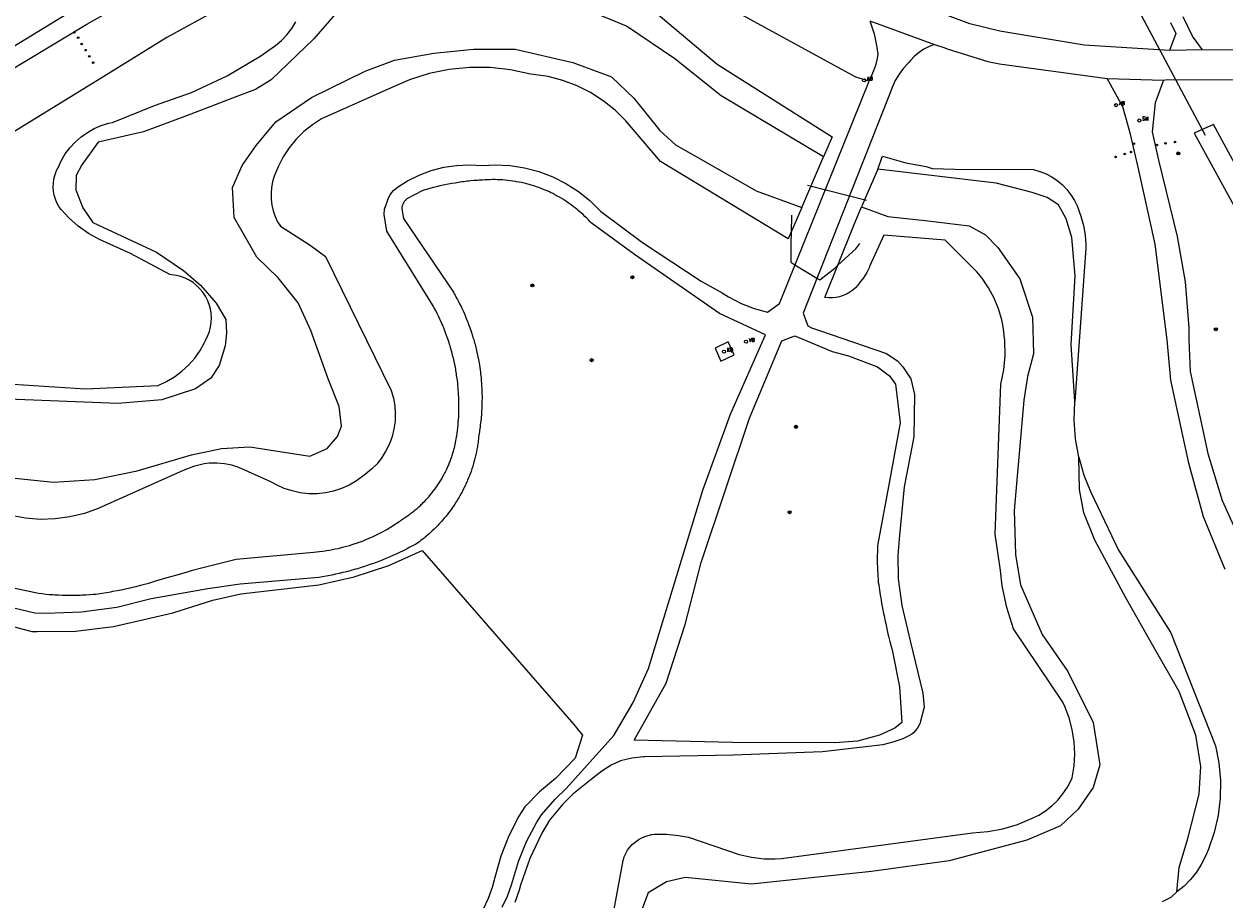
# Model space of a CAD drawing. Header units: metres. Extents: x 138165 to 154469, y 480134 to 494189.
# Tile 27 of 256: x 140979 to 141175, y 483587 to 483730. Entities that reach past the tile are written whole.
import ezdxf

# ---------------------------------------------------------------- set-up
doc = ezdxf.new("R2010")
doc.units = ezdxf.units.M
doc.header["$LTSCALE"] = 0.001
doc.header["$MEASUREMENT"] = 0
for name, color, linetype, lineweight in [('TOP-L-duiker', 7, 'Continuous', 0), ('TOP-L-terrein schutting raster hek leuning', 7, 'Continuous', 0), ('TOP-L-topo objecten punt', 7, 'Continuous', 0), ('TOP-L-topo objecten vlak', 7, 'Continuous', 0)]:
    doc.layers.add(name, color=color, linetype=linetype, lineweight=lineweight)
doc.styles.add('Style-STANDARD', font='STANDARD.shx')

# ---------------------------------------------------------------- blocks, each defined once
blk = doc.blocks.new('24')
at = {"layer": 'TOP-L-topo objecten punt', "color": 7, "linetype": 'Continuous', "lineweight": 0}
for radius in [0.025, 0.0182, 0.0115, 0.005]:
    blk.add_circle((0, 0), radius, dxfattribs=at)
blk = doc.blocks.new('31')
at = {"layer": 'TOP-L-topo objecten punt', "color": 7, "linetype": 'Continuous', "lineweight": 0}
blk.add_circle((0, 0), 0.025, dxfattribs=at)
at = {"layer": 'TOP-L-topo objecten punt', "color": 7, "linetype": 'Continuous', "lineweight": 0, "style": 'Style-STANDARD'}
blk.add_text('KO', height=0.06, dxfattribs=at).set_placement((0.0483, 0))
blk = doc.blocks.new('131')
at = {"layer": 'TOP-L-topo objecten punt', "color": 7, "linetype": 'Continuous', "lineweight": 0}
blk.add_circle((0, 0), 0.025, dxfattribs=at)
at = {"layer": 'TOP-L-topo objecten punt', "color": 7, "linetype": 'Continuous', "lineweight": 0, "style": 'Style-STANDARD'}
blk.add_text('SM', height=0.06, dxfattribs=at).set_placement((0.0483, 0))
blk = doc.blocks.new('10')
at = {"layer": 'TOP-L-topo objecten punt', "linetype": 'Continuous', "lineweight": 0}
blk.add_circle((0, 0), 0.0125, dxfattribs=at)
blk = doc.blocks.new('14')
at = {"layer": 'TOP-L-topo objecten punt', "color": 7, "linetype": 'Continuous', "lineweight": 0}
blk.add_circle((0, 0), 0.025, dxfattribs=at)
at = {"layer": 'TOP-L-topo objecten punt', "color": 7, "linetype": 'Continuous', "lineweight": 0, "style": 'Style-STANDARD'}
blk.add_text('VB', height=0.06, dxfattribs=at).set_placement((0.0483, 0))
blk = doc.blocks.new('11')
at = {"layer": 'TOP-L-topo objecten punt', "color": 7, "linetype": 'Continuous', "lineweight": 0}
blk.add_circle((0, 0), 0.025, dxfattribs=at)
at = {"layer": 'TOP-L-topo objecten punt', "color": 7, "linetype": 'Continuous', "lineweight": 0, "style": 'Style-STANDARD'}
blk.add_text('AB', height=0.06, dxfattribs=at).set_placement((0.0483, 0))

msp = doc.modelspace()

# ---------------------------------------------------------------- linework, layer by layer
at = {"layer": 'TOP-L-duiker', "flags": 128}
for points in [[(141171.85, 483711.48), (141160.56, 483732.68)], [(141107, 483703.39), (141116.62, 483700.93)]]:
    msp.add_lwpolyline(points, dxfattribs=at)
at = {"layer": 'TOP-L-terrein schutting raster hek leuning', "flags": 128}
msp.add_lwpolyline([(141104.4, 483698.49), (141104.32, 483695.7), (141104.28, 483694.03), (141104.26, 483690.82), (141104.95, 483690.4), (141108.54, 483688.25), (141108.99, 483687.98), (141111.43, 483689.89), (141111.94, 483690.35), (141114.89, 483693.01), (141115.51, 483693.89)], dxfattribs=at)
at = {"layer": 'TOP-L-topo objecten vlak', "flags": 128}
for points in [[(141166.01, 483725.31), (141152.08, 483726.18), (141138.33, 483728.5), (141133.48, 483729.68), (141113.34, 483737.22), (141103.9, 483741.62), (141068.06, 483758.57), (141063.15, 483760.5)], [(141117.03, 483720.31), (141114.88, 483720.97), (141080.63, 483739.73)], [(141019.65, 483736.85), (141002.59, 483727.44), (140991.13, 483720.37), (140969.78, 483707.31), (140964.63, 483704.51), (140958.55, 483701.95), (140952.24, 483700.04), (140947.36, 483700.22), (140940.47, 483701.09), (140933.71, 483702.68), (140923.67, 483705.28), (140899.4, 483711.33), (140897.65, 483709.49), (140896.76, 483706.15), (140894.36, 483704.71), (140893.02, 483703.92), (140890.57, 483702.45)], [(140877.97, 483731.12), (140879.4, 483729.09), (140880.74, 483727.52), (140882.2, 483726.06), (140883.46, 483725.11), (140884.94, 483724.06), (140886.29, 483723.28), (140888.05, 483722.51), (140889.46, 483721.94), (140891.16, 483721.3), (140894.42, 483720.3), (140899.95, 483718.87), (140903.77, 483717.98), (140935.89, 483711.52), (140944.95, 483710.07), (140948.39, 483710.01), (140950.26, 483710.07), (140953.83, 483710.73), (140957.01, 483711.68), (140960.57, 483713.13), (140965.39, 483715.6), (140971.42, 483718.77), (140989.52, 483729.6), (140999.83, 483735.5)], [(140989.73, 483733.35), (140970.3, 483721.52), (140962.96, 483717.72), (140957.31, 483715.28), (140953.6, 483714.07), (140949.9, 483713.3), (140945.8, 483713), (140941.75, 483713.45), (140931.4, 483715.45), (140897.55, 483722.55), (140894.28, 483723.24), (140891.11, 483724.27), (140888.92, 483725.21), (140886.08, 483727.21), (140883.45, 483729.49), (140881.9, 483731.1)], [(141032.6, 483734.32), (141026.51, 483727.22), (141019.58, 483720.53), (141017.02, 483719), (141013.98, 483717.86), (141005.8, 483714.71), (140998.79, 483712.06), (140991.36, 483710.42), (140988.71, 483706.7), (140987.79, 483704.98), (140987.71, 483702.62), (140988.86, 483699.69), (140990.5, 483697.33), (141000.87, 483692.46), (141005.3, 483689.46), (141008.03, 483687.12), (141010.59, 483684.17), (141012.16, 483681.52), (141012.3, 483679.3), (141012.09, 483677.23), (141011.09, 483674.01), (141009.73, 483671.93), (141007.23, 483670.22), (141001.73, 483668.43), (140994.58, 483667.79), (140965.63, 483668.93)], [(141109.62, 483707.99), (141092.92, 483717.92), (141085.37, 483723.96), (141077.52, 483729.31), (141068.92, 483732.82)], [(141081.99, 483731.75), (141092.25, 483723.09), (141111.03, 483711.27), (141109.62, 483707.99)], [(141171.4, 483725.43), (141169.73, 483727.67), (141168.21, 483730.84)], [(140970.7, 483671.38), (140989.32, 483670.18), (141001.18, 483670.77), (141002.54, 483671.4), (141003.83, 483672.17), (141005.03, 483673.07), (141006.13, 483674.09), (141007.12, 483675.22), (141007.99, 483676.44), (141008.72, 483677.75), (141008.93, 483678.2), (141009.26, 483678.87), (141009.52, 483679.57), (141009.7, 483680.29), (141009.81, 483681.03), (141009.84, 483681.77), (141009.8, 483682.52), (141009.67, 483683.25), (141009.47, 483683.97), (141009.19, 483684.67), (141008.85, 483685.33), (141008.43, 483685.95), (141007.96, 483686.52), (141007.42, 483687.04), (141006.84, 483687.51), (141006.21, 483687.91), (141005.54, 483688.24), (141004.84, 483688.49), (141004.12, 483688.68), (141003.38, 483688.79), (141003.08, 483688.81), (140996.65, 483692.26), (140991.59, 483694.54), (140989.8, 483695.54), (140988.12, 483696.72), (140986.58, 483698.07), (140985.33, 483699.4), (140984.96, 483699.94), (140984.65, 483700.52), (140984.4, 483701.12), (140984.22, 483701.75), (140984.1, 483702.39), (140984.05, 483703.05), (140984.07, 483703.7), (140984.16, 483704.35), (140984.31, 483704.98), (140984.54, 483705.6), (140984.82, 483706.19), (140984.84, 483706.23), (140985.37, 483707.38), (140986.02, 483708.47), (140986.78, 483709.49), (140987.64, 483710.42), (140988.59, 483711.25), (140989.62, 483711.98), (140990.73, 483712.6), (140991.89, 483713.1), (140993.1, 483713.48), (140993.72, 483713.62), (141000.55, 483716.38), (141006.6, 483718.47), (141012.4, 483721.18), (141017.88, 483724.48), (141019.21, 483725.4), (141020.28, 483726.13), (141021.26, 483726.96), (141022.15, 483727.9), (141022.94, 483728.92), (141023.62, 483730.02)], [(141117.16, 483730.14), (141117.84, 483728.04), (141118.29, 483725.89), (141118.44, 483724.7), (141118.3, 483723.79), (141118.06, 483722.9), (141117.73, 483722.04), (141117.03, 483720.31)], [(141117.16, 483730.14), (141127.71, 483726.33)], [(141166.19, 483729.9), (141167.02, 483728.11), (141166.01, 483725.31)], [(141318.72, 483728.34), (141316.95, 483728.38), (141316.07, 483728.41), (141314.31, 483728.47), (141312.55, 483728.54), (141311.68, 483728.58), (141309.92, 483728.66), (141308.92, 483728.71), (141274.89, 483727.62), (141235.98, 483726.24), (141196.11, 483725.28), (141171.4, 483725.43)], [(140975.12, 483655.93), (140984.09, 483655.02), (140990.85, 483655.41), (140997.74, 483656.84), (141006.58, 483659.47), (141011.47, 483660.5), (141016.1, 483660.76), (141025.89, 483659.21), (141028.72, 483660.5), (141030.39, 483662.43), (141031.04, 483664.11), (141030.65, 483667.33), (141028.85, 483671.84), (141026.02, 483679.7), (141023.96, 483684.21), (141020.74, 483688.27), (141017.26, 483691.68), (141013.53, 483698.12), (141013.27, 483703.01), (141014.82, 483706.62), (141017.13, 483709.84), (141020.35, 483713.71), (141026.15, 483717.7), (141034.9, 483721.95), (141039.66, 483723.76), (141046.1, 483724.91), (141052.54, 483725.56), (141059.36, 483725.56), (141068.76, 483723.37), (141075.07, 483721.05), (141078.67, 483717.57), (141082.92, 483712.29), (141085.5, 483709.97), (141089.63, 483707.63), (141098.61, 483702.49), (141106.06, 483699.74)], [(141127.71, 483726.33), (141126.83, 483725.98), (141125.98, 483725.54), (141125.19, 483725.01), (141124.46, 483724.4), (141123.8, 483723.72), (141123.51, 483723.38), (141122.67, 483722.47), (141121.93, 483721.49), (141121.3, 483720.42), (141120.78, 483719.31), (141120.72, 483719.14), (141106.29, 483682.56), (141107.04, 483680.49), (141107.64, 483680.16), (141108.28, 483679.9), (141108.94, 483679.7), (141119.87, 483675.97), (141121.7, 483674.69), (141122.53, 483673.79), (141123.83, 483671.84), (141124.42, 483669.27), (141124.34, 483662.37), (141122.76, 483654.23), (141122, 483646.38), (141121.7, 483643.12), (141121.79, 483639.24), (141122.38, 483634.91), (141123.74, 483629.12), (141125.78, 483620.62), (141126.04, 483618.32), (141125.44, 483616.05), (141125.29, 483615.64), (141125.11, 483615.25), (141124.88, 483614.88), (141124.62, 483614.54), (141124.32, 483614.23), (141123.99, 483613.95), (141123.63, 483613.7), (141122.52, 483613.19), (141120.92, 483612.62), (141119.27, 483612.22), (141109.42, 483611.04), (141094.89, 483610.5), (141080.42, 483610.27), (141080.25, 483610.26), (141078.36, 483610.02), (141076.5, 483609.59), (141075.01, 483608.86), (141073.47, 483607.9), (141072.03, 483606.78), (141068.73, 483604.15), (141067.13, 483602.55), (141064.94, 483599.94), (141063.71, 483597.81), (141061.73, 483593.67), (141060.2, 483589.34), (141059.98, 483588.5), (141059.3, 483586.52)], [(141127.71, 483726.33), (141129.37, 483725.74), (141129.78, 483725.59), (141136.38, 483723.54), (141138.3, 483723.17), (141155.86, 483720.79)], [(141171.4, 483725.43), (141166.01, 483725.31)], [(141165.03, 483720.51), (141165.61, 483720.58), (141205.86, 483720.55), (141246.17, 483721.46), (141289.61, 483723.07), (141303.74, 483723.87), (141317.87, 483723.18), (141321.7, 483722.74), (141325.12, 483721.54), (141328.4, 483719.98)], [(141106.06, 483699.74), (141103.86, 483694.63), (141083.03, 483707.25), (141077.39, 483713.87), (141075.64, 483715.6), (141073.71, 483717.14), (141071.64, 483718.47), (141069.44, 483719.58), (141067.13, 483720.45), (141064.75, 483721.07), (141062.31, 483721.44), (141061.86, 483721.48), (141058.6, 483722.2), (141055.28, 483722.56), (141051.93, 483722.58), (141048.61, 483722.26), (141045.34, 483721.58), (141042.15, 483720.57), (141039.24, 483719.3), (141027.79, 483714.2), (141026.3, 483713.23), (141024.91, 483712.12), (141023.65, 483710.86), (141022.52, 483709.48), (141021.55, 483707.99), (141020.74, 483706.4), (141020.09, 483704.86), (141019.81, 483703.94), (141019.63, 483703), (141019.55, 483702.04), (141019.57, 483701.09), (141019.69, 483700.14), (141019.91, 483699.2), (141020.22, 483698.3), (141020.63, 483697.43), (141021.07, 483696.69), (141025.92, 483693.61), (141028.43, 483691.77), (141039.15, 483669.92), (141039.5, 483668.7), (141039.72, 483667.45), (141039.81, 483666.18), (141039.76, 483664.91), (141039.58, 483663.65), (141039.28, 483662.42), (141038.84, 483661.22), (141038.28, 483660.08), (141037.61, 483659.01), (141036.83, 483658.01), (141035.94, 483657.09), (141034.97, 483656.28), (141033.49, 483655.21), (141032.3, 483654.52), (141031.05, 483653.97), (141029.75, 483653.55), (141028.41, 483653.26), (141027.05, 483653.12), (141025.68, 483653.12), (141024.32, 483653.27), (141022.98, 483653.56), (141021.68, 483653.98), (141020.43, 483654.54), (141019.52, 483655.05), (141014.32, 483657.38), (141013.14, 483657.74), (141011.94, 483657.98), (141010.71, 483658.1), (141009.48, 483658.08), (141008.67, 483658), (141006.93, 483657.55), (141005.25, 483656.92), (140991.4, 483650.71), (140989.12, 483649.9), (140986.76, 483649.33), (140984.36, 483649.01), (140981.93, 483648.94), (140979.52, 483649.12), (140977.13, 483649.56)], [(140965.06, 483640.46), (140981.63, 483636.9), (140982.22, 483636.83), (140982.82, 483636.77), (140983.41, 483636.72), (140984.01, 483636.68), (140984.31, 483636.66), (140984.9, 483636.63), (140985.5, 483636.61), (140986.1, 483636.59), (140986.7, 483636.58), (140987.29, 483636.59), (140987.89, 483636.59), (140988.49, 483636.61), (140988.79, 483636.62), (140989.38, 483636.65), (140989.98, 483636.69), (140990.58, 483636.73), (140990.98, 483636.77), (140991.33, 483636.82), (140992.03, 483636.92), (140992.72, 483637.03), (140993.42, 483637.14), (140993.77, 483637.21), (140994.46, 483637.34), (140995.15, 483637.47), (140995.84, 483637.62), (140996.53, 483637.77), (140996.88, 483637.85), (140997.22, 483637.93), (140997.56, 483638.01), (140998.25, 483638.19), (140998.93, 483638.37), (140999.61, 483638.55), (140999.95, 483638.65), (141000.95, 483638.95), (141002.6, 483639.44), (141003.43, 483639.68), (141004.26, 483639.92), (141005.92, 483640.4), (141006.75, 483640.64), (141008.41, 483641.1), (141013.85, 483642.47), (141026.5, 483643.61), (141026.97, 483643.65), (141027.45, 483643.7), (141027.92, 483643.76), (141028.39, 483643.82), (141028.62, 483643.86), (141029.09, 483643.93), (141029.56, 483644.02), (141030.03, 483644.11), (141030.49, 483644.21), (141030.72, 483644.26), (141031.18, 483644.38), (141031.64, 483644.5), (141032.1, 483644.62), (141032.33, 483644.69), (141032.79, 483644.83), (141033.24, 483644.98), (141033.46, 483645.05), (141033.91, 483645.21), (141034.13, 483645.29), (141034.58, 483645.46), (141035.02, 483645.64), (141035.46, 483645.82), (141035.67, 483645.92), (141036.11, 483646.11), (141036.54, 483646.32), (141036.96, 483646.52), (141037.39, 483646.74), (141037.6, 483646.85), (141037.81, 483646.97), (141038.22, 483647.2), (141038.43, 483647.31), (141038.84, 483647.56), (141039.04, 483647.68), (141039.45, 483647.93), (141039.84, 483648.19), (141040.04, 483648.32), (141040.43, 483648.59), (141040.63, 483648.72), (141040.82, 483648.86), (141041, 483648.97), (141041.16, 483649.08), (141041.49, 483649.3), (141041.82, 483649.52), (141042.13, 483649.75), (141042.29, 483649.87), (141042.61, 483650.11), (141042.91, 483650.35), (141043.06, 483650.48), (141043.36, 483650.73), (141043.51, 483650.86), (141043.66, 483650.99), (141043.95, 483651.26), (141044.09, 483651.4), (141044.23, 483651.53), (141044.37, 483651.67), (141044.65, 483651.95), (141044.78, 483652.1), (141044.92, 483652.24), (141045.05, 483652.39), (141045.31, 483652.68), (141045.56, 483652.98), (141045.81, 483653.29), (141046.05, 483653.6), (141046.29, 483653.91), (141046.4, 483654.07), (141046.63, 483654.4), (141046.74, 483654.56), (141046.85, 483654.72), (141046.96, 483654.89), (141047.17, 483655.22), (141047.37, 483655.56), (141047.57, 483655.9), (141047.66, 483656.07), (141047.85, 483656.42), (141047.94, 483656.59), (141048.02, 483656.77), (141048.2, 483657.13), (141048.28, 483657.3), (141048.44, 483657.66), (141048.52, 483657.84), (141048.66, 483658.21), (141048.74, 483658.39), (141048.87, 483658.76), (141049, 483659.13), (141049.07, 483659.32), (141049.18, 483659.7), (141049.3, 483660.07), (141049.35, 483660.26), (141049.45, 483660.64), (141049.5, 483660.83), (141049.58, 483661.22), (141049.62, 483661.41), (141049.7, 483661.8), (141049.74, 483661.99), (141049.8, 483662.38), (141049.83, 483662.57), (141049.88, 483662.96), (141049.93, 483663.36), (141049.99, 483663.87), (141050.04, 483664.39), (141050.08, 483664.9), (141050.1, 483665.16), (141050.14, 483665.68), (141050.15, 483665.94), (141050.17, 483666.46), (141050.17, 483666.72), (141050.18, 483667.23), (141050.18, 483667.75), (141050.18, 483668.01), (141050.16, 483668.53), (141050.15, 483668.79), (141050.13, 483669.31), (141050.11, 483669.57), (141050.08, 483670.08), (141050.06, 483670.34), (141050.01, 483670.86), (141049.98, 483671.12), (141049.92, 483671.63), (141049.89, 483671.89), (141049.81, 483672.4), (141049.77, 483672.66), (141049.69, 483673.17), (141049.65, 483673.42), (141049.55, 483673.93), (141049.45, 483674.44), (141049.33, 483674.95), (141049.27, 483675.2), (141049.21, 483675.45), (141049.15, 483675.71), (141049.02, 483676.21), (141048.88, 483676.71), (141048.73, 483677.2), (141048.66, 483677.45), (141048.58, 483677.7), (141048.42, 483678.19), (141048.33, 483678.44), (141048.16, 483678.92), (141048.07, 483679.17), (141047.89, 483679.65), (141047.7, 483680.14), (141047.6, 483680.38), (141047.39, 483680.85), (141047.18, 483681.33), (141047.07, 483681.56), (141046.85, 483682.03), (141046.62, 483682.5), (141046.39, 483682.96), (141046.15, 483683.42), (141046.02, 483683.64), (141045.88, 483683.9), (141038.41, 483695.88), (141037.99, 483698.63), (141038.06, 483699.48), (141038.76, 483701.43), (141038.97, 483701.81), (141039.22, 483702.17), (141039.5, 483702.5), (141039.82, 483702.8), (141040.16, 483703.06), (141041.79, 483704.09), (141043.68, 483705.03), (141045.66, 483705.77), (141047.7, 483706.3), (141049.79, 483706.61), (141051.9, 483706.71), (141054.01, 483706.58), (141056.11, 483706.69), (141058.52, 483706.58), (141060.89, 483706.21), (141063.22, 483705.6), (141065.47, 483704.76), (141067.62, 483703.67), (141069.65, 483702.38), (141071.53, 483700.87), (141073.24, 483699.18), (141080.09, 483694.07), (141089.64, 483687.73), (141093.07, 483685.84), (141094.13, 483685.18), (141096.16, 483684.12), (141098.29, 483683.29), (141100.5, 483682.68), (141102.41, 483684.11), (141117.03, 483720.31)], [(141175.09, 483640.77), (141171.57, 483649.36), (141169.18, 483658.08), (141166.2, 483671.63), (141165.6, 483678.2), (141163.69, 483693.78), (141161.01, 483705.84), (141159.64, 483711.69), (141158.41, 483716.14), (141155.86, 483720.79)], [(141155.86, 483720.79), (141165.03, 483720.51)], [(141165.03, 483720.51), (141163.65, 483716.78), (141163.18, 483712.07), (141164.22, 483707.48), (141167.23, 483695.05), (141168.58, 483687.64), (141169.14, 483680.12), (141169.16, 483678.24), (141169.4, 483673.01), (141172.26, 483659.68), (141174.6, 483651.99), (141178.52, 483643.38)], [(141170, 483711.85), (141213.56, 483632.52), (141216.14, 483634.06), (141173.19, 483713.3), (141170, 483711.85)], [(141106.06, 483699.74), (141109.62, 483707.99)], [(141118.45, 483705.98), (141119.23, 483708.13), (141123.02, 483707.04), (141126.34, 483706.45), (141127.32, 483706.08), (141131.02, 483706.01), (141143.85, 483705.93), (141144.88, 483705.63), (141145.88, 483705.23), (141146.83, 483704.73), (141147.72, 483704.13), (141148.54, 483703.44), (141149.29, 483702.66), (141149.95, 483701.82), (141150.52, 483700.91), (141150.99, 483699.94), (141151.36, 483698.93), (141151.53, 483698.32), (141151.98, 483696.81), (141152.26, 483695.27), (141152.39, 483693.7), (141152.39, 483693.05), (141150.6, 483668.13)], [(141118.45, 483705.98), (141115.82, 483699.86)], [(141150.6, 483668.13), (141149.99, 483677.44), (141150.62, 483688.59), (141150.08, 483694.84), (141149.17, 483697.93), (141147.9, 483700.19), (141146.09, 483701.37), (141143.64, 483702.19), (141137.75, 483703.73), (141118.45, 483705.98)], [(141059.87, 483593.2), (141061.2, 483596.47), (141062.86, 483599.59), (141063.63, 483600.81), (141065.84, 483603.34), (141067.73, 483605.14), (141075.41, 483613.73), (141078.58, 483619.12), (141081.09, 483624.61), (141089.95, 483653.7), (141094.45, 483666.1), (141100.15, 483679), (141092.63, 483682.49), (141078.82, 483692.09), (141071.73, 483697.27), (141071.59, 483697.42), (141071.3, 483697.72), (141071.01, 483698.02), (141070.71, 483698.31), (141070.41, 483698.59), (141070.1, 483698.87), (141069.95, 483699.01), (141069.63, 483699.28), (141069.47, 483699.41), (141069.15, 483699.67), (141068.82, 483699.92), (141068.49, 483700.17), (141068.15, 483700.41), (141067.98, 483700.53), (141067.63, 483700.76), (141067.46, 483700.88), (141067.11, 483701.1), (141066.93, 483701.2), (141066.57, 483701.41), (141066.21, 483701.62), (141066.03, 483701.72), (141065.66, 483701.91), (141065.48, 483702.01), (141065.1, 483702.19), (141064.92, 483702.28), (141064.54, 483702.45), (141064.35, 483702.53), (141063.96, 483702.69), (141063.58, 483702.84), (141063.19, 483702.99), (141062.8, 483703.13), (141062.4, 483703.26), (141062.01, 483703.38), (141061.81, 483703.44), (141061.61, 483703.5), (141061.21, 483703.61), (141061.01, 483703.66), (141060.6, 483703.75), (141060.4, 483703.8), (141059.99, 483703.88), (141059.59, 483703.96), (141059.38, 483703.99), (141058.97, 483704.06), (141058.56, 483704.12), (141058.15, 483704.17), (141057.73, 483704.21), (141057.32, 483704.24), (141056.91, 483704.27), (141056.49, 483704.28), (141056.08, 483704.29), (141055.66, 483704.29), (141055.25, 483704.28), (141054.83, 483704.27), (141054.42, 483704.25), (141054.04, 483704.22), (141053.48, 483704.19), (141053.2, 483704.17), (141052.63, 483704.13), (141052.07, 483704.07), (141051.79, 483704.05), (141051.51, 483704.02), (141050.95, 483703.95), (141050.67, 483703.91), (141050.12, 483703.83), (141049.56, 483703.74), (141049.01, 483703.65), (141048.73, 483703.6), (141048.18, 483703.49), (141047.62, 483703.38), (141047.35, 483703.32), (141047.08, 483703.26), (141046.53, 483703.12), (141045.98, 483702.99), (141045.44, 483702.84), (141044.9, 483702.69), (141044.63, 483702.61), (141044.17, 483702.47), (141041.7, 483701.16), (141041.6, 483701.07), (141041.55, 483701.02), (141041.5, 483700.97), (141041.41, 483700.88), (141041.32, 483700.77), (141041.24, 483700.66), (141041.17, 483700.54), (141041.13, 483700.48), (141041.1, 483700.42), (141041.04, 483700.3), (141041.02, 483700.24), (141040.97, 483700.11), (141040.95, 483700.05), (141040.93, 483699.98), (141040.91, 483699.91), (141040.88, 483699.78), (141040.86, 483699.65), (141040.85, 483699.52), (141041.13, 483697.98), (141049.28, 483685.94), (141049.42, 483685.69), (141049.55, 483685.46), (141049.81, 483685), (141049.93, 483684.77), (141050.05, 483684.54), (141050.29, 483684.07), (141050.52, 483683.6), (141050.64, 483683.36), (141050.86, 483682.89), (141051.07, 483682.41), (141051.17, 483682.17), (141051.38, 483681.69), (141051.57, 483681.2), (141051.67, 483680.96), (141051.76, 483680.71), (141051.94, 483680.22), (141052.11, 483679.72), (141052.28, 483679.23), (141052.36, 483678.98), (141052.51, 483678.48), (141052.59, 483678.22), (141052.73, 483677.72), (141052.8, 483677.47), (141052.86, 483677.21), (141052.99, 483676.71), (141053.11, 483676.19), (141053.22, 483675.68), (141053.27, 483675.42), (141053.37, 483674.91), (141053.42, 483674.65), (141053.51, 483674.14), (141053.59, 483673.62), (141053.62, 483673.36), (141053.69, 483672.84), (141053.72, 483672.58), (141053.78, 483672.06), (141053.8, 483671.8), (141053.83, 483671.54), (141053.86, 483671.01), (141053.88, 483670.75), (141053.91, 483670.23), (141053.93, 483669.71), (141053.94, 483669.44), (141053.95, 483668.92), (141053.95, 483668.66), (141053.94, 483668.13), (141053.94, 483667.87), (141053.92, 483667.35), (141053.91, 483667.09), (141053.88, 483666.56), (141053.85, 483666.04), (141053.8, 483665.52), (141053.78, 483665.26), (141053.72, 483664.73), (141053.66, 483664.21), (141053.62, 483663.95), (141053.55, 483663.44), (141053.51, 483663.18), (141053.46, 483662.92), (141053.42, 483662.66), (141053.39, 483662.35), (141053.37, 483662.13), (141053.31, 483661.69), (141053.29, 483661.47), (141053.22, 483661.04), (141053.18, 483660.82), (141053.11, 483660.39), (141053.02, 483659.95), (141052.93, 483659.52), (141052.83, 483659.09), (141052.73, 483658.66), (141052.61, 483658.24), (141052.49, 483657.81), (141052.42, 483657.6), (141052.29, 483657.18), (141052.22, 483656.97), (141052.15, 483656.76), (141052, 483656.35), (141051.84, 483655.93), (141051.76, 483655.73), (141051.59, 483655.32), (141051.5, 483655.12), (141051.33, 483654.71), (141051.23, 483654.51), (141051.04, 483654.11), (141050.95, 483653.92), (141050.74, 483653.52), (141050.64, 483653.33), (141050.54, 483653.13), (141050.32, 483652.75), (141050.21, 483652.56), (141050.1, 483652.37), (141049.87, 483651.99), (141049.75, 483651.8), (141049.51, 483651.43), (141049.39, 483651.25), (141049.14, 483650.88), (141048.89, 483650.52), (141048.76, 483650.34), (141048.49, 483649.99), (141048.36, 483649.82), (141048.08, 483649.47), (141047.8, 483649.13), (141047.51, 483648.79), (141047.37, 483648.63), (141047.22, 483648.47), (141046.92, 483648.14), (141046.77, 483647.98), (141046.62, 483647.82), (141046.46, 483647.66), (141046.15, 483647.35), (141045.83, 483647.05), (141045.67, 483646.9), (141045.51, 483646.75), (141045.34, 483646.6), (141045.01, 483646.31), (141044.67, 483646.03), (141044.5, 483645.89), (141044.33, 483645.75), (141043.98, 483645.47), (141043.8, 483645.34), (141043.63, 483645.21), (141043.45, 483645.08), (141042.97, 483644.81), (141042.7, 483644.67), (141042.16, 483644.38), (141041.61, 483644.09), (141041.07, 483643.82), (141040.51, 483643.55), (141039.95, 483643.29), (141039.39, 483643.03), (141038.83, 483642.78), (141038.26, 483642.54), (141037.69, 483642.31), (141037.41, 483642.2), (141036.83, 483641.98), (141036.55, 483641.87), (141036.26, 483641.76), (141035.68, 483641.56), (141035.39, 483641.46), (141034.8, 483641.26), (141034.22, 483641.08), (141033.63, 483640.9), (141033.33, 483640.81), (141032.74, 483640.64), (141032.44, 483640.56), (141031.85, 483640.4), (141031.25, 483640.26), (141030.65, 483640.11), (141030.05, 483639.98), (141029.75, 483639.92), (141029.45, 483639.86), (141028.85, 483639.74), (141028.54, 483639.68), (141027.94, 483639.58), (141027.33, 483639.48), (141014.52, 483638.38), (141009.27, 483637.6), (141000, 483635.99), (140994.39, 483634.6), (140988.67, 483633.8), (140982.89, 483633.6), (140981.03, 483633.67), (140964.55, 483637.57)], [(141074.41, 483579.55), (141076.94, 483593.37), (141077.13, 483593.95), (141077.38, 483594.5), (141077.68, 483595.02), (141078.04, 483595.51), (141078.44, 483595.96), (141078.89, 483596.36), (141079.38, 483596.71), (141079.91, 483597.01), (141080.46, 483597.26), (141081.04, 483597.44), (141081.63, 483597.57), (141082.07, 483597.62), (141084.03, 483597.64), (141085.98, 483597.45), (141087.59, 483597.14), (141095.85, 483594.33), (141097.88, 483593.87), (141099.95, 483593.63), (141100.43, 483593.6), (141101.75, 483593.6), (141102.76, 483593.7), (141133.88, 483597.88), (141136.37, 483598.07), (141138.82, 483598.52), (141141.22, 483599.22), (141143.53, 483600.17), (141144.71, 483600.75), (141145.82, 483601.46), (141146.85, 483602.27), (141147.79, 483603.19), (141148.63, 483604.21), (141149.36, 483605.3), (141149.97, 483606.46), (141150.12, 483606.81), (141150.44, 483608.76), (141150.55, 483610.74), (141150.45, 483612.71), (141150.15, 483614.67), (141149.65, 483616.58), (141148.95, 483618.43), (141148.6, 483619.17), (141140.58, 483631.1), (141139.47, 483634.56), (141138.73, 483638.12), (141138.44, 483640.59), (141137.59, 483646.55), (141138.53, 483670.97), (141138.99, 483673.29), (141139.2, 483675.64), (141139.16, 483678), (141138.88, 483680.34), (141138.66, 483681.44), (141138.13, 483683.25), (141137.42, 483685), (141136.52, 483686.66), (141135.46, 483688.22), (141134.58, 483689.29), (141129.42, 483694.42), (141119.45, 483695.23), (141117.13, 483690.16), (141117.08, 483690.05), (141116.65, 483689.14), (141116.12, 483688.28), (141115.5, 483687.48), (141115.23, 483687.12), (141114.83, 483686.68), (141114.38, 483686.28), (141113.89, 483685.93), (141113.36, 483685.63), (141112.81, 483685.39), (141112.24, 483685.2), (141111.65, 483685.08), (141111.05, 483685.02), (141110.45, 483685.02), (141109.85, 483685.09), (141114.47, 483696.71), (141115.82, 483699.86)], [(141115.82, 483699.86), (141120.12, 483698.28), (141126.17, 483697.63), (141133.34, 483696.79), (141136.04, 483695.3), (141138, 483693.25), (141141.63, 483688.13), (141143.68, 483681.89), (141143.86, 483675.92), (141142.84, 483672.2), (141142.28, 483668.38), (141140.68, 483650.39), (141140.89, 483643.23), (141141.72, 483638.29), (141145.26, 483630.19), (141149.45, 483624.14), (141153.55, 483615.85), (141154.67, 483608.96), (141153.55, 483605.23), (141151.13, 483601.69), (141148.24, 483598.99), (141142.75, 483596.66), (141130.08, 483593.31), (141117.42, 483591.54), (141097.86, 483589.49), (141087.06, 483590.6), (141083.99, 483589.86), (141081.01, 483588.09), (141079.43, 483583.9)], [(141102.84, 483678.03), (141104.91, 483678.86), (141111.04, 483676.31), (141113.66, 483675.57), (141118.42, 483673.79), (141120.35, 483672.34), (141121.32, 483670.97), (141122.13, 483664.67), (141120.34, 483655.15), (141118.45, 483644.94), (141118.43, 483644.65), (141118.4, 483644.07), (141118.39, 483643.5), (141118.38, 483643.21), (141118.37, 483642.63), (141118.37, 483642.05), (141118.38, 483641.76), (141118.39, 483641.19), (141118.4, 483640.9), (141118.41, 483640.61), (141118.44, 483640.03), (141118.46, 483639.74), (141118.5, 483639.17), (141118.54, 483638.67), (141118.6, 483638.25), (141118.73, 483637.4), (141118.86, 483636.56), (141118.93, 483636.14), (141119.08, 483635.3), (141119.23, 483634.46), (141119.39, 483633.62), (141119.48, 483633.21), (141119.65, 483632.37), (141119.74, 483631.95), (141119.93, 483631.12), (141120.12, 483630.29), (141120.22, 483629.88), (141120.43, 483629.05), (141120.64, 483628.22), (141120.78, 483627.7), (141122.02, 483621.63), (141122.37, 483615.84), (141121.26, 483614.92), (141118.71, 483613.77), (141115.17, 483612.78), (141111.46, 483612.53), (141094.79, 483612.6), (141078.73, 483612.98), (141083.96, 483622.22), (141087.08, 483631.78), (141089.65, 483641.89), (141097.56, 483665.43), (141102.84, 483678.03)], [(141092.89, 483674.73), (141095.03, 483675.73), (141094.08, 483677.84), (141091.95, 483676.85), (141092.89, 483674.73)], [(141151.23, 483659.07), (141150.7, 483662.06), (141150.49, 483665.09), (141150.6, 483668.13)], [(141151.23, 483659.07), (141152.06, 483656.14), (141153.12, 483653.5), (141157.7, 483643.92), (141166.23, 483630.43), (141173.5, 483612.06), (141174.05, 483609.25), (141174.31, 483606.39), (141174.27, 483603.53), (141173.92, 483600.68), (141173.28, 483597.89), (141172.36, 483595.18), (141171.87, 483594.04), (141171.19, 483592.69), (141170.38, 483591.43), (141169.43, 483590.25), (141168.37, 483589.18), (141167.2, 483588.23)], [(141167.2, 483588.23), (141167.56, 483592.19), (141169.01, 483596.93), (141170.85, 483604.17), (141171.11, 483608.65), (141170.32, 483613.79), (141167.56, 483620.9), (141163.48, 483628.01), (141158.87, 483636.17), (141153.86, 483645.52), (141152.02, 483650), (141151.36, 483653.82), (141151.23, 483659.07)], [(140964.08, 483635.07), (140980.55, 483630.68), (140981.41, 483630.64), (140987.67, 483630.74), (140993.89, 483631.49), (141000, 483632.89), (141003.56, 483633.72), (141010.04, 483635.78), (141014.64, 483636.8), (141027.37, 483638.28), (141033.13, 483639.55), (141038.76, 483641.42), (141044.17, 483643.88), (141068.91, 483615.53), (141070.3, 483613.75), (141069.15, 483610.02)], [(141069.15, 483610.02), (141065.91, 483606.71), (141063.33, 483604.56), (141060.94, 483602.11), (141059.97, 483600.56), (141058.31, 483597.38), (141057, 483594.05), (141056.04, 483590.6), (141055.62, 483588.96), (141054.97, 483587.16), (141054.13, 483585.43)], [(141057.23, 483585.73), (141058.1, 483587.53), (141058.77, 483589.41), (141059.87, 483593.2)], [(141164.89, 483586.65), (141166.27, 483587.39), (141167.2, 483588.23)]]:
    msp.add_lwpolyline(points, dxfattribs=at)

# ---------------------------------------------------------------- block references
at = {"layer": 'TOP-L-topo objecten punt', "xscale": 10, "yscale": 10, "zscale": 10}
for name, p in [('10', (140987.5, 483728.3)), ('10', (140988.11, 483727.41)), ('10', (140988.69, 483726.39)), ('10', (140989.32, 483725.38)), ('10', (140989.92, 483724.38)), ('10', (140990.56, 483723.36)), ('11', (141116.22, 483720.46)), ('11', (141157.3, 483716.43)), ('131', (141161.08, 483713.93)), ('10', (141160.19, 483710.14)), ('10', (141163.94, 483709.93)), ('10', (141165.36, 483710.21)), ('10', (141166.89, 483710.42)), ('10', (141157.22, 483707.98)), ('10', (141158.7, 483708.46)), ('10', (141159.75, 483708.78)), ('24', (141167.43, 483708.56)), ('24', (141078.45, 483688.39)), ('24', (141062.16, 483687.05)), ('24', (141173.56, 483679.91)), ('14', (141096.98, 483677.88)), ('31', (141093.39, 483676.26)), ('24', (141071.8, 483674.88)), ('24', (141105.13, 483664.01)), ('24', (141104.07, 483650.1))]:
    msp.add_blockref(name, p, dxfattribs=at)

doc.saveas('drawing.dxf')
